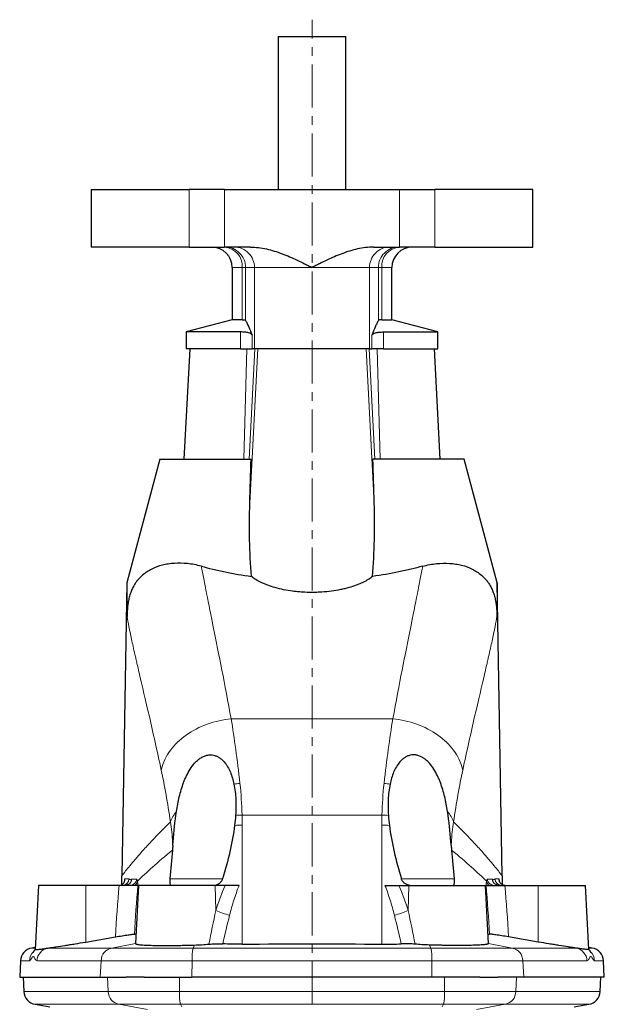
# Model space of a CAD drawing. Header units: millimetres. Extents: x -456 to 631, y -584 to 548.
# Tile 6 of 6: x 410 to 582, y 257 to 547. Entities that reach past the tile are written whole.
import ezdxf

# ---------------------------------------------------------------- set-up
doc = ezdxf.new("R2010")
doc.units = ezdxf.units.MM
doc.linetypes.add('CENTERX2', pattern=[20.32, 12.7, -2.54, 2.54, -2.54])
doc.layers.add('FORMAT', color=7, linetype='Continuous')

msp = doc.modelspace()

# ---------------------------------------------------------------- linework, layer by layer
at = {"color": 7, "linetype": 'Continuous', "lineweight": 25}
for p, q in [((486.47, 542.16), (486.47, 497.16)), ((486.47, 542.16), (506.47, 542.16)), ((506.47, 497.16), (506.47, 542.16)), ((431.47, 497.16), (431.47, 480.16)), ((431.47, 497.16), (460.33, 497.16)), ((470.67, 497.16), (460.33, 497.16)), ((470.67, 497.16), (522.26, 497.16)), ((522.26, 497.16), (532.6, 497.16)), ((561.46, 497.16), (532.6, 497.16)), ((561.46, 480.16), (561.46, 497.16)), ((460.33, 480.16), (431.47, 480.16)), ((460.33, 480.16), (470.67, 480.16)), ((478.38, 480.16), (470.67, 480.16)), ((514.55, 480.16), (522.26, 480.16)), ((532.6, 480.16), (522.26, 480.16)), ((532.6, 480.16), (561.46, 480.16)), ((472.97, 474.16), (472.97, 458.77)), ((519.97, 458.77), (519.97, 474.16)), ((472.97, 458.77), (459.47, 455.16)), ((475.94, 458.77), (472.97, 458.77)), ((516.99, 458.77), (519.97, 458.77)), ((533.47, 455.16), (519.97, 458.77)), ((459.47, 455.16), (459.47, 450.16)), ((475.4, 455.16), (459.47, 455.16)), ((517.53, 455.16), (533.47, 455.16)), ((533.47, 450.16), (533.47, 455.16)), ((460.47, 450.16), (458.76, 417.66)), ((475.4, 450.16), (459.47, 450.16)), ((475.4, 450.16), (478.81, 450.16)), ((479.53, 450.16), (478.81, 450.16)), ((513.4, 450.16), (479.53, 450.16)), ((513.4, 450.16), (514.12, 450.16)), ((517.53, 450.16), (514.12, 450.16)), ((517.53, 450.16), (533.47, 450.16)), ((534.17, 417.66), (532.47, 450.16)), ((451.71, 417.66), (441.96, 381.27)), ((451.71, 417.66), (478.52, 417.66)), ((541.22, 417.66), (514.41, 417.66)), ((550.97, 381.27), (541.22, 417.66)), ((441.97, 381.27), (440.46, 294.93)), ((552.47, 294.93), (550.97, 381.27)), ((415.94, 292.16), (414.96, 273.28)), ((429.92, 292.16), (415.94, 292.16)), ((439.71, 292.16), (429.92, 292.16)), ((445.44, 292.16), (444.55, 275)), ((467.98, 292.16), (445.44, 292.16)), ((470.92, 292.16), (467.98, 292.16)), ((522.01, 292.16), (524.96, 292.16)), ((524.96, 292.16), (547.49, 292.16)), ((548.39, 275), (547.49, 292.16)), ((553.22, 292.16), (563.01, 292.16)), ((563.01, 292.16), (576.99, 292.16)), ((577.98, 273.28), (576.99, 292.16)), ((429.86, 275.48), (438.61, 276.99)), ((444.69, 277.76), (444.18, 277.8)), ((548.24, 277.76), (548.75, 277.8)), ((563.07, 275.48), (554.32, 276.99)), ((414.99, 273.88), (414, 273.71)), ((578.93, 273.71), (577.94, 273.88)), ((410.7, 269.98), (410.45, 265.16)), ((582.48, 265.16), (582.23, 269.98)), ((410.45, 265.16), (434.16, 265.16)), ((411.44, 265.16), (411.66, 260.86)), ((434.16, 265.16), (441.75, 265.16)), ((447.06, 265.16), (441.75, 265.16)), ((447.06, 265.16), (461.15, 265.16)), ((531.78, 265.16), (461.15, 265.16)), ((545.87, 265.16), (531.78, 265.16)), ((545.87, 265.16), (551.18, 265.16)), ((558.77, 265.16), (551.18, 265.16)), ((582.48, 265.16), (558.77, 265.16)), ((581.27, 260.86), (581.49, 265.16)), ((414.96, 257.13), (419.27, 256.37)), ((573.66, 256.37), (577.97, 257.13))]:
    msp.add_line(p, q, dxfattribs=at)
at = {"color": 8, "linetype": 'Continuous', "lineweight": 18}
for p, q in [((460.33, 497.16), (460.33, 480.16)), ((470.67, 480.16), (470.67, 497.16)), ((522.26, 480.16), (522.26, 497.16)), ((532.6, 497.16), (532.6, 480.16)), ((475.94, 474.16), (472.97, 474.16)), ((475.94, 474.16), (476.92, 474.16)), ((475.94, 474.16), (475.94, 458.77)), ((476.92, 474.16), (479.53, 474.16)), ((476.92, 458.53), (476.92, 474.16)), ((479.53, 474.16), (496.47, 474.16)), ((479.53, 474.16), (479.53, 450.16)), ((513.4, 474.16), (496.47, 474.16)), ((513.4, 474.16), (513.4, 450.16)), ((516.01, 474.16), (513.4, 474.16)), ((516.01, 458.53), (516.01, 474.16)), ((516.99, 474.16), (516.01, 474.16)), ((516.99, 474.16), (516.99, 458.77)), ((516.99, 474.16), (519.97, 474.16)), ((475.4, 455.16), (475.4, 450.16)), ((478.81, 450.16), (478.81, 454.26)), ((514.12, 450.16), (514.12, 454.26)), ((517.53, 455.16), (517.53, 450.16)), ((476.41, 417.66), (477.32, 450.16)), ((477.95, 417.66), (479.64, 450.16)), ((478.16, 404.75), (480.53, 450.16)), ((514.78, 404.75), (512.4, 450.16)), ((514.99, 417.66), (513.29, 450.16)), ((516.52, 417.66), (515.61, 450.16)), ((472.68, 341.21), (520.25, 341.21)), ((475.88, 312.88), (517.05, 312.88)), ((475.92, 274.84), (475.92, 309.89)), ((517.01, 274.84), (517.01, 309.89)), ((441.37, 294.08), (441.35, 293.68)), ((470.18, 294.1), (454.63, 294.1)), ((522.75, 294.1), (538.3, 294.1)), ((551.56, 294.08), (551.58, 293.68)), ((429.92, 292.16), (429.86, 275.48)), ((467.98, 292.16), (468.17, 284.78)), ((524.96, 292.16), (524.76, 284.78)), ((563.01, 292.16), (563.07, 275.48)), ((414.98, 273.71), (414, 273.71)), ((437.53, 273.71), (418.81, 273.71)), ((444.55, 275.02), (437.53, 273.71)), ((461.47, 273.71), (437.53, 273.71)), ((461.91, 274.6), (461.47, 273.71)), ((461.47, 273.71), (531.46, 273.71)), ((531.02, 274.6), (531.46, 273.71)), ((531.46, 273.71), (555.41, 273.71)), ((548.38, 275.02), (555.41, 273.71)), ((555.41, 273.71), (574.12, 273.71)), ((577.95, 273.71), (578.93, 273.71)), ((410.7, 269.98), (413.3, 269.98)), ((415.54, 269.98), (434.4, 269.98)), ((434.16, 265.16), (434.4, 269.98)), ((434.4, 269.98), (461.18, 269.98)), ((461.15, 265.16), (461.18, 269.98)), ((531.75, 269.98), (461.18, 269.98)), ((531.78, 265.16), (531.75, 269.98)), ((558.53, 269.98), (531.75, 269.98)), ((558.77, 265.16), (558.53, 269.98)), ((577.39, 269.98), (558.53, 269.98)), ((582.23, 269.98), (579.63, 269.98)), ((436.48, 260.86), (436.26, 265.16)), ((457.47, 260.86), (457.45, 265.16)), ((535.46, 260.86), (535.49, 265.16)), ((556.46, 260.86), (556.67, 265.16)), ((436.48, 260.86), (411.66, 260.86)), ((457.47, 260.86), (436.48, 260.86)), ((457.47, 260.86), (535.46, 260.86)), ((535.46, 260.86), (556.46, 260.86)), ((556.46, 260.86), (581.27, 260.86)), ((414.96, 257.13), (439.59, 257.13)), ((439.59, 257.13), (457.79, 257.13)), ((448.02, 255.56), (439.59, 257.13)), ((535.14, 257.13), (457.79, 257.13)), ((458.19, 256.4), (457.79, 257.13)), ((534.74, 256.4), (535.14, 257.13)), ((553.34, 257.13), (535.14, 257.13)), ((544.92, 255.56), (553.34, 257.13)), ((577.97, 257.13), (553.34, 257.13))]:
    msp.add_line(p, q, dxfattribs=at)
at = {"color": 8, "linetype": 'Continuous', "lineweight": 18, "flags": 128}
for points in [[(472.68, 341.21), (471.78, 341.11), (470.89, 340.99), (470, 340.83), (469.11, 340.65), (468.23, 340.44), (467.36, 340.2), (466.5, 339.93), (465.65, 339.64), (464.81, 339.33), (463.99, 338.98), (463.18, 338.62), (462.39, 338.22), (461.62, 337.81), (460.87, 337.37), (460.15, 336.91), (459.44, 336.43), (458.76, 335.94), (458.11, 335.42), (457.48, 334.88), (456.89, 334.33), (456.32, 333.76), (455.78, 333.17), (455.27, 332.58), (454.8, 331.97), (454.36, 331.34), (453.95, 330.71), (453.58, 330.07), (453.24, 329.42), (452.94, 328.76), (452.67, 328.1), (452.45, 327.43), (452.26, 326.76), (452.11, 326.09)], [(520.25, 341.21), (521.15, 341.11), (522.04, 340.99), (522.93, 340.83), (523.82, 340.65), (524.7, 340.44), (525.57, 340.2), (526.43, 339.93), (527.28, 339.64), (528.12, 339.33), (528.94, 338.98), (529.75, 338.62), (530.54, 338.22), (531.31, 337.81), (532.06, 337.37), (532.78, 336.91), (533.49, 336.43), (534.17, 335.94), (534.82, 335.42), (535.45, 334.88), (536.04, 334.33), (536.61, 333.76), (537.15, 333.17), (537.66, 332.58), (538.13, 331.97), (538.57, 331.34), (538.98, 330.71), (539.35, 330.07), (539.69, 329.42), (539.99, 328.76), (540.26, 328.1), (540.48, 327.43), (540.67, 326.76), (540.82, 326.09)], [(439.71, 292.16), (439.55, 290.26), (439.4, 288.37), (439.25, 286.47), (439.11, 284.58), (438.98, 282.68), (438.85, 280.79), (438.72, 278.89), (438.61, 276.99)], [(444.18, 277.8), (444.3, 279.6), (444.41, 281.39), (444.54, 283.19), (444.67, 284.98), (444.8, 286.78), (444.94, 288.57), (445.09, 290.36), (445.24, 292.16)], [(548.75, 277.8), (548.64, 279.6), (548.52, 281.39), (548.39, 283.19), (548.26, 284.98), (548.13, 286.78), (547.99, 288.57), (547.84, 290.36), (547.69, 292.16)], [(553.22, 292.16), (553.38, 290.26), (553.53, 288.37), (553.68, 286.47), (553.82, 284.58), (553.96, 282.68), (554.08, 280.79), (554.21, 278.89), (554.32, 276.99)]]:
    msp.add_lwpolyline(points, dxfattribs=at)
at = {"color": 7, "linetype": 'Continuous', "lineweight": 25}
for centre, radius, start, end in [((466.97, 474.16), 6, 0, 90), ((525.97, 474.16), 6, 90, 180), ((414.69, 269.77), 4, 100, 177), ((578.24, 269.77), 4, 3, 80), ((415.66, 261.07), 4, 183, 260), ((577.27, 261.07), 4, 280, 357)]:
    msp.add_arc(centre, radius, start, end, dxfattribs=at)
at = {"color": 8, "linetype": 'Continuous', "lineweight": 18}
for centre, radius, start, end in [((470.31, 474.53), 5.64, 356.1859, 86.09), ((470.93, 474.17), 5.99, 359.885, 89.8966), ((473.54, 474.17), 5.99, 359.885, 89.8966), ((519.39, 474.17), 5.99, 90.1034, 180.115), ((522, 474.17), 5.99, 90.1034, 180.115), ((522.62, 474.53), 5.64, 93.91, 183.8141), ((478.8, 284.56), 37.8, 95.3864, 98.0618), ((514.13, 284.56), 37.8, 81.9382, 84.6136), ((464.35, 307.4), 10.15, 139.9902, 160.2067), ((528.58, 307.4), 10.15, 19.7933, 40.0098), ((476.97, 268.3), 44.59, 91.3969, 93.8567), ((515.96, 268.3), 44.59, 86.1433, 88.6031), ((475.92, 263.6), 46.3, 89.9975, 92.7591), ((517.01, 263.6), 46.3, 87.2409, 90.0025), ((461.16, 301.94), 6.37, 150.7973, 153.5087), ((531.77, 301.94), 6.37, 26.4913, 29.2027), ((440.61, 294.15), 2, 270.1074, 356.9831), ((441.41, 294.15), 2, 272.6737, 356.4182), ((442.9, 294.15), 1.99, 270.1849, 355.4317), ((443.26, 293.72), 1.86, 303.0415, 350.4909), ((549.67, 293.72), 1.86, 189.5091, 236.9585), ((550.04, 294.15), 1.99, 184.5683, 269.8151), ((551.52, 294.15), 2, 183.5818, 267.316), ((552.32, 294.15), 2, 183.0169, 269.8926), ((478.33, 307.89), 25.25, 246.2589, 255.9899), ((514.6, 307.89), 25.25, 284.0101, 293.7411), ((417.31, 269.77), 4.01, 134.3711, 177.0497), ((419.52, 269.79), 3.99, 100.3606, 177.2543), ((438.33, 269.86), 3.93, 101.8289, 178.2353), ((476.97, 270.62), 15.81, 168.7429, 182.3348), ((515.96, 270.62), 15.81, 357.6652, 11.2571), ((554.6, 269.86), 3.93, 1.7647, 78.1711), ((573.41, 269.79), 3.99, 2.7457, 79.6394), ((575.62, 269.77), 4.01, 2.9503, 45.6407), ((440.41, 260.98), 3.93, 181.7062, 258.0794), ((471.79, 260.22), 14.34, 177.4319, 192.4334), ((521.14, 260.22), 14.34, 347.5666, 2.5681), ((552.53, 260.98), 3.93, 281.9206, 358.2938)]:
    msp.add_arc(centre, radius, start, end, dxfattribs=at)
at = {"color": 7, "linetype": 'Continuous', "lineweight": 25}
for points, knots in [([(478.38, 480.16), (479.16, 480.16), (479.94, 480.1), (481.5, 479.91), (482.27, 479.78), (483.82, 479.43), (484.59, 479.23), (486.13, 478.76), (486.89, 478.49), (489.15, 477.64), (490.63, 477), (492.83, 475.96), (493.56, 475.61), (494.65, 475.07), (495.01, 474.89), (495.74, 474.52), (496.1, 474.34), (496.47, 474.16)], [0, 0, 0, 0, 0.125, 0.125, 0.25, 0.25, 0.375, 0.375, 0.5, 0.5, 0.75, 0.75, 0.875, 0.875, 0.9375, 0.9375, 1, 1, 1, 1]), ([(514.55, 480.16), (513.77, 480.16), (512.99, 480.1), (511.43, 479.91), (510.66, 479.78), (509.11, 479.43), (508.34, 479.23), (506.8, 478.76), (506.04, 478.49), (503.78, 477.64), (502.3, 477), (500.1, 475.96), (499.38, 475.61), (498.28, 475.07), (497.92, 474.89), (497.19, 474.52), (496.83, 474.34), (496.47, 474.16)], [0, 0, 0, 0, 0.125, 0.125, 0.25, 0.25, 0.375, 0.375, 0.5, 0.5, 0.75, 0.75, 0.875, 0.875, 0.9375, 0.9375, 1, 1, 1, 1]), ([(475.94, 458.77), (476.21, 458.77), (476.43, 458.75), (476.76, 458.67), (476.87, 458.61), (476.92, 458.53)], [0, 0, 0, 0, 0.5, 0.5, 1, 1, 1, 1]), ([(476.92, 458.53), (477.08, 458.27), (477.24, 457.97), (477.55, 457.33), (477.71, 456.98), (478.19, 455.88), (478.5, 455.08), (478.81, 454.26)], [0, 0, 0, 0, 0.25, 0.25, 0.5, 0.5, 1, 1, 1, 1]), ([(516.01, 458.53), (515.85, 458.27), (515.69, 457.97), (515.38, 457.33), (515.22, 456.98), (514.74, 455.88), (514.43, 455.08), (514.12, 454.26)], [0, 0, 0, 0, 0.25, 0.25, 0.5, 0.5, 1, 1, 1, 1]), ([(516.99, 458.77), (516.72, 458.77), (516.5, 458.75), (516.17, 458.67), (516.06, 458.61), (516.01, 458.53)], [0, 0, 0, 0, 0.5, 0.5, 1, 1, 1, 1]), ([(478.81, 454.26), (478.76, 454.39), (478.65, 454.51), (478.31, 454.73), (478.07, 454.83), (477.49, 454.99), (477.14, 455.05), (476.54, 455.11), (476.33, 455.13), (475.88, 455.15), (475.64, 455.16), (475.4, 455.16)], [0, 0, 0, 0, 0.25, 0.25, 0.5, 0.5, 0.75, 0.75, 0.875, 0.875, 1, 1, 1, 1]), ([(514.12, 454.26), (514.17, 454.39), (514.28, 454.51), (514.63, 454.73), (514.86, 454.83), (515.45, 454.99), (515.79, 455.05), (516.39, 455.11), (516.61, 455.13), (517.05, 455.15), (517.29, 455.16), (517.53, 455.16)], [0, 0, 0, 0, 0.25, 0.25, 0.5, 0.5, 0.75, 0.75, 0.875, 0.875, 1, 1, 1, 1]), ([(478.66, 383.14), (478.37, 386.71), (478.19, 390.29), (478.03, 397.49), (478.05, 401.11), (478.16, 404.75)], [0, 0, 0, 0, 0.5, 0.5, 1, 1, 1, 1]), ([(514.27, 383.14), (514.56, 386.71), (514.74, 390.29), (514.9, 397.49), (514.88, 401.11), (514.78, 404.75)], [0, 0, 0, 0, 0.5, 0.5, 1, 1, 1, 1]), ([(463.91, 386.16), (462.5, 386.54), (461.13, 386.79), (458.48, 387.07), (457.2, 387.09), (455.35, 386.97), (454.74, 386.91), (453.57, 386.72), (453, 386.61), (451.34, 386.18), (450.31, 385.81), (448.85, 385.09), (448.39, 384.82), (447.48, 384.23), (447.04, 383.91), (446.2, 383.19), (445.79, 382.79), (445.2, 382.12), (445.01, 381.89), (444.63, 381.38), (444.45, 381.12), (444.18, 380.68), (444.09, 380.53), (443.91, 380.21), (443.82, 380.04), (443.64, 379.69), (443.55, 379.51), (443.38, 379.12), (443.3, 378.92), (443.14, 378.5), (443.06, 378.29), (442.91, 377.85), (442.84, 377.62), (442.71, 377.16), (442.66, 376.93), (442.55, 376.47), (442.5, 376.24), (442.37, 375.57), (442.3, 375.14), (442.2, 374.31), (442.16, 373.91), (442.08, 372.75), (442.06, 372.03), (442.07, 371.33)], [0, 0, 0, 0, 0.125, 0.125, 0.25, 0.25, 0.3125, 0.3125, 0.375, 0.375, 0.5, 0.5, 0.5625, 0.5625, 0.625, 0.625, 0.6875, 0.6875, 0.71875, 0.71875, 0.75, 0.75, 0.765625, 0.765625, 0.78125, 0.78125, 0.796875, 0.796875, 0.8125, 0.8125, 0.828125, 0.828125, 0.84375, 0.84375, 0.859375, 0.859375, 0.875, 0.875, 0.90625, 0.90625, 0.9375, 0.9375, 1, 1, 1, 1]), ([(463.91, 386.16), (465, 385.86), (466.14, 385.57), (468.48, 385.01), (469.68, 384.74), (473.37, 383.98), (475.95, 383.52), (478.66, 383.14)], [0, 0, 0, 0, 0.25, 0.25, 0.5, 0.5, 1, 1, 1, 1]), ([(529.02, 386.16), (527.93, 385.86), (526.79, 385.57), (524.45, 385.01), (523.25, 384.74), (519.56, 383.98), (516.98, 383.52), (514.27, 383.14)], [0, 0, 0, 0, 0.25, 0.25, 0.5, 0.5, 1, 1, 1, 1]), ([(529.02, 386.16), (530.43, 386.54), (531.8, 386.79), (534.45, 387.07), (535.73, 387.09), (537.58, 386.97), (538.19, 386.91), (539.37, 386.72), (539.94, 386.61), (541.59, 386.18), (542.63, 385.81), (544.08, 385.09), (544.55, 384.82), (545.45, 384.23), (545.89, 383.91), (546.73, 383.19), (547.14, 382.79), (547.73, 382.12), (547.92, 381.89), (548.3, 381.38), (548.48, 381.12), (548.75, 380.68), (548.85, 380.53), (549.03, 380.21), (549.12, 380.04), (549.29, 379.69), (549.38, 379.51), (549.55, 379.12), (549.63, 378.92), (549.79, 378.5), (549.87, 378.29), (550.02, 377.85), (550.09, 377.62), (550.22, 377.16), (550.28, 376.93), (550.38, 376.47), (550.43, 376.24), (550.56, 375.57), (550.63, 375.14), (550.73, 374.31), (550.77, 373.91), (550.85, 372.75), (550.87, 372.03), (550.86, 371.33)], [0, 0, 0, 0, 0.125, 0.125, 0.25, 0.25, 0.3125, 0.3125, 0.375, 0.375, 0.5, 0.5, 0.5625, 0.5625, 0.625, 0.625, 0.6875, 0.6875, 0.71875, 0.71875, 0.75, 0.75, 0.765625, 0.765625, 0.78125, 0.78125, 0.796875, 0.796875, 0.8125, 0.8125, 0.828125, 0.828125, 0.84375, 0.84375, 0.859375, 0.859375, 0.875, 0.875, 0.90625, 0.90625, 0.9375, 0.9375, 1, 1, 1, 1]), ([(514.27, 383.14), (513.91, 382.83), (513.49, 382.53), (512.54, 381.93), (512.01, 381.65), (511.12, 381.23), (510.82, 381.09), (510.17, 380.82), (509.84, 380.69), (508.81, 380.31), (508.08, 380.07), (506.91, 379.74), (506.51, 379.64), (505.69, 379.44), (505.27, 379.35), (503.97, 379.08), (503.09, 378.94), (501.27, 378.69), (500.33, 378.6), (498.9, 378.51), (498.41, 378.48), (497.44, 378.45), (496.96, 378.44), (495.52, 378.44), (494.56, 378.47), (493.12, 378.56), (492.64, 378.6), (491.7, 378.7), (491.23, 378.75), (489.86, 378.93), (488.98, 379.08), (487.26, 379.43), (486.43, 379.63), (484.87, 380.07), (484.13, 380.3), (483.1, 380.68), (482.77, 380.81), (482.12, 381.08), (481.81, 381.22), (480.93, 381.64), (480.4, 381.93), (479.45, 382.53), (479.03, 382.83), (478.66, 383.14)], [0, 0, 0, 0, 0.0625, 0.0625, 0.125, 0.125, 0.15625, 0.15625, 0.1875, 0.1875, 0.25, 0.25, 0.28125, 0.28125, 0.3125, 0.3125, 0.375, 0.375, 0.4375, 0.4375, 0.46875, 0.46875, 0.5, 0.5, 0.5625, 0.5625, 0.59375, 0.59375, 0.625, 0.625, 0.6875, 0.6875, 0.75, 0.75, 0.8125, 0.8125, 0.84375, 0.84375, 0.875, 0.875, 0.9375, 0.9375, 1, 1, 1, 1]), ([(441.97, 381.27), (441.97, 381.27), (441.97, 381.27), (441.97, 381.15), (441.97, 380.9), (441.97, 380.55), (441.98, 380.1), (441.98, 379.57), (441.99, 378.97), (442, 378.29), (442, 377.54), (442.01, 376.62), (442.03, 375.51), (442.04, 374.18), (442.06, 372.79), (442.07, 371.82), (442.07, 371.33)], [0, 0, 0, 0, 0.0418, 0.104783, 0.169614, 0.234455, 0.297563, 0.360754, 0.423892, 0.48909, 0.554339, 0.619557, 0.714231, 0.808919, 0.904456, 1, 1, 1, 1]), ([(550.97, 381.27), (550.97, 381.27), (550.97, 381.27), (550.96, 381.15), (550.96, 380.9), (550.96, 380.55), (550.95, 380.1), (550.95, 379.57), (550.94, 378.97), (550.93, 378.29), (550.93, 377.54), (550.92, 376.62), (550.91, 375.51), (550.89, 374.18), (550.88, 372.79), (550.86, 371.82), (550.86, 371.33)], [0, 0, 0, 0, 0.0418, 0.104783, 0.169614, 0.234455, 0.297563, 0.360754, 0.423892, 0.48909, 0.554339, 0.619557, 0.714231, 0.808919, 0.904456, 1, 1, 1, 1]), ([(456.57, 313.93), (456.79, 315.38), (457.06, 316.82), (457.75, 319.66), (458.16, 321.06), (458.81, 322.78), (458.95, 323.12), (459.23, 323.8), (459.39, 324.13), (459.87, 325.13), (460.22, 325.78), (461.01, 327.01), (461.44, 327.61), (462.18, 328.44), (462.45, 328.7), (463, 329.2), (463.29, 329.42), (463.9, 329.83), (464.22, 330.01), (464.7, 330.23), (464.87, 330.29), (465.2, 330.41), (465.38, 330.45), (465.89, 330.57), (466.23, 330.6), (466.89, 330.6), (467.22, 330.57), (467.85, 330.42), (468.15, 330.32), (468.73, 330.07), (469, 329.91), (469.5, 329.58), (469.74, 329.39), (470.19, 328.99), (470.4, 328.77), (471, 328.09), (471.34, 327.6), (471.95, 326.58), (472.21, 326.04), (472.68, 324.93), (472.88, 324.36), (473.23, 323.19), (473.38, 322.59), (473.5, 321.99)], [0, 0, 0, 0, 0.125, 0.125, 0.25, 0.25, 0.28125, 0.28125, 0.3125, 0.3125, 0.375, 0.375, 0.4375, 0.4375, 0.46875, 0.46875, 0.5, 0.5, 0.53125, 0.53125, 0.546875, 0.546875, 0.5625, 0.5625, 0.59375, 0.59375, 0.625, 0.625, 0.65625, 0.65625, 0.6875, 0.6875, 0.71875, 0.71875, 0.75, 0.75, 0.8125, 0.8125, 0.875, 0.875, 0.9375, 0.9375, 1, 1, 1, 1]), ([(536.36, 313.93), (536.14, 315.38), (535.87, 316.82), (535.18, 319.66), (534.77, 321.06), (534.12, 322.78), (533.99, 323.12), (533.7, 323.8), (533.54, 324.13), (533.06, 325.13), (532.71, 325.78), (531.93, 327.01), (531.49, 327.61), (530.75, 328.44), (530.48, 328.7), (529.93, 329.2), (529.64, 329.42), (529.03, 329.83), (528.72, 330.01), (528.23, 330.23), (528.06, 330.29), (527.73, 330.41), (527.56, 330.45), (527.04, 330.57), (526.71, 330.6), (526.04, 330.6), (525.71, 330.57), (525.08, 330.42), (524.78, 330.32), (524.2, 330.07), (523.93, 329.91), (523.43, 329.58), (523.19, 329.39), (522.74, 328.99), (522.53, 328.77), (521.94, 328.09), (521.59, 327.6), (520.98, 326.58), (520.72, 326.04), (520.25, 324.93), (520.05, 324.36), (519.7, 323.19), (519.55, 322.59), (519.43, 321.99)], [0, 0, 0, 0, 0.125, 0.125, 0.25, 0.25, 0.28125, 0.28125, 0.3125, 0.3125, 0.375, 0.375, 0.4375, 0.4375, 0.46875, 0.46875, 0.5, 0.5, 0.53125, 0.53125, 0.546875, 0.546875, 0.5625, 0.5625, 0.59375, 0.59375, 0.625, 0.625, 0.65625, 0.65625, 0.6875, 0.6875, 0.71875, 0.71875, 0.75, 0.75, 0.8125, 0.8125, 0.875, 0.875, 0.9375, 0.9375, 1, 1, 1, 1]), ([(473.5, 321.99), (473.8, 320.52), (473.97, 319.01), (474.1, 315.95), (474.07, 314.39), (473.97, 312.79)], [0, 0, 0, 0, 0.5, 0.5, 1, 1, 1, 1]), ([(519.43, 321.99), (519.13, 320.52), (518.96, 319.01), (518.83, 315.95), (518.86, 314.39), (518.96, 312.79)], [0, 0, 0, 0, 0.5, 0.5, 1, 1, 1, 1]), ([(439.63, 292.16), (439.94, 292.16), (440.21, 292.23), (440.66, 292.47), (440.84, 292.63), (441.06, 292.9), (441.12, 293), (441.22, 293.2), (441.26, 293.31), (441.33, 293.52), (441.35, 293.63), (441.37, 293.85), (441.38, 293.97), (441.37, 294.08)], [0, 0, 0, 0, 0.25, 0.25, 0.5, 0.5, 0.625, 0.625, 0.75, 0.75, 0.875, 0.875, 1, 1, 1, 1]), ([(440.45, 294.93), (440.45, 294.59), (440.44, 293.72), (440.4, 292.86), (440.38, 292.33)], [0, 0, 0, 0, 0.38621, 1, 1, 1, 1]), ([(454.63, 294.1), (454.62, 293.97), (454.61, 293.84), (454.6, 293.59), (454.6, 293.46), (454.6, 293.22), (454.61, 293.11), (454.62, 292.9), (454.63, 292.8), (454.67, 292.53), (454.71, 292.39), (454.8, 292.21), (454.85, 292.16), (454.91, 292.16)], [0, 0, 0, 0, 0.125, 0.125, 0.25, 0.25, 0.375, 0.375, 0.5, 0.5, 0.75, 0.75, 1, 1, 1, 1]), ([(467.57, 292.16), (467.84, 292.16), (468.11, 292.21), (468.51, 292.36), (468.65, 292.41), (468.9, 292.55), (469.03, 292.63), (469.26, 292.81), (469.38, 292.9), (469.59, 293.11), (469.68, 293.22), (469.86, 293.45), (469.94, 293.58), (470.07, 293.83), (470.12, 293.97), (470.16, 294.1)], [0, 0, 0, 0, 0.25, 0.25, 0.375, 0.375, 0.5, 0.5, 0.625, 0.625, 0.75, 0.75, 0.875, 0.875, 1, 1, 1, 1]), ([(525.36, 292.16), (525.09, 292.16), (524.82, 292.21), (524.42, 292.36), (524.28, 292.41), (524.03, 292.55), (523.9, 292.63), (523.67, 292.81), (523.55, 292.9), (523.35, 293.11), (523.25, 293.22), (523.07, 293.45), (522.99, 293.58), (522.86, 293.83), (522.81, 293.97), (522.77, 294.1)], [0, 0, 0, 0, 0.25, 0.25, 0.375, 0.375, 0.5, 0.5, 0.625, 0.625, 0.75, 0.75, 0.875, 0.875, 1, 1, 1, 1]), ([(538.3, 294.1), (538.31, 293.97), (538.32, 293.84), (538.33, 293.59), (538.33, 293.46), (538.33, 293.22), (538.32, 293.11), (538.31, 292.9), (538.3, 292.8), (538.26, 292.53), (538.22, 292.39), (538.13, 292.21), (538.08, 292.16), (538.02, 292.16)], [0, 0, 0, 0, 0.125, 0.125, 0.25, 0.25, 0.375, 0.375, 0.5, 0.5, 0.75, 0.75, 1, 1, 1, 1]), ([(553.3, 292.16), (552.99, 292.16), (552.72, 292.23), (552.27, 292.47), (552.09, 292.63), (551.87, 292.9), (551.81, 293), (551.71, 293.2), (551.67, 293.31), (551.61, 293.52), (551.58, 293.63), (551.56, 293.85), (551.56, 293.97), (551.56, 294.08)], [0, 0, 0, 0, 0.25, 0.25, 0.5, 0.5, 0.625, 0.625, 0.75, 0.75, 0.875, 0.875, 1, 1, 1, 1]), ([(552.56, 292.33), (552.53, 292.82), (552.5, 293.68), (552.48, 294.55), (552.48, 294.93)], [0, 0, 0, 0, 0.5640256, 1, 1, 1, 1]), ([(442.9, 292.16), (442.67, 292.16), (442.43, 292.16), (441.93, 292.16), (441.66, 292.16), (440.85, 292.16), (440.29, 292.16), (439.71, 292.16)], [0, 0, 0, 0, 0.25, 0.25, 0.5, 0.5, 1, 1, 1, 1]), ([(442.45, 292.48), (442.45, 292.48), (442.46, 292.48), (442.44, 292.47), (442.41, 292.44), (442.35, 292.41), (442.26, 292.36), (442.16, 292.31), (442.02, 292.25), (441.85, 292.21), (441.67, 292.17), (441.55, 292.17), (441.51, 292.16)], [0, 0, 0, 0, 0.01152, 0.137449, 0.257339, 0.388326, 0.482876, 0.580532, 0.682983, 0.804846, 0.921601, 1, 1, 1, 1]), ([(444.28, 292.16), (444.09, 292.16), (443.88, 292.16), (443.42, 292.16), (443.17, 292.16), (442.9, 292.16)], [0, 0, 0, 0, 0.5, 0.5, 1, 1, 1, 1]), ([(445.24, 292.16), (445.18, 292.16), (445.07, 292.16), (444.75, 292.16), (444.53, 292.16), (444.28, 292.16)], [0, 0, 0, 0, 0.5, 0.5, 1, 1, 1, 1]), ([(474.99, 292.16), (474.28, 292.16), (473.58, 292.16), (472.55, 292.16), (472.21, 292.16), (471.55, 292.16), (471.23, 292.16), (470.92, 292.16)], [0, 0, 0, 0, 0.5, 0.5, 0.75, 0.75, 1, 1, 1, 1]), ([(517.94, 292.16), (518.65, 292.16), (519.35, 292.16), (520.38, 292.16), (520.72, 292.16), (521.38, 292.16), (521.7, 292.16), (522.01, 292.16)], [0, 0, 0, 0, 0.5, 0.5, 0.75, 0.75, 1, 1, 1, 1]), ([(547.69, 292.16), (547.75, 292.16), (547.86, 292.16), (548.18, 292.16), (548.4, 292.16), (548.65, 292.16)], [0, 0, 0, 0, 0.5, 0.5, 1, 1, 1, 1]), ([(548.65, 292.16), (548.84, 292.16), (549.05, 292.16), (549.51, 292.16), (549.76, 292.16), (550.03, 292.16)], [0, 0, 0, 0, 0.5, 0.5, 1, 1, 1, 1]), ([(550.03, 292.16), (550.26, 292.16), (550.5, 292.16), (551.01, 292.16), (551.27, 292.16), (552.08, 292.16), (552.64, 292.16), (553.22, 292.16)], [0, 0, 0, 0, 0.25, 0.25, 0.5, 0.5, 1, 1, 1, 1]), ([(551.42, 292.16), (551.37, 292.17), (551.25, 292.17), (551.07, 292.21), (550.91, 292.26), (550.77, 292.31), (550.67, 292.36), (550.59, 292.4), (550.53, 292.44), (550.49, 292.47), (550.48, 292.48), (550.48, 292.48), (550.48, 292.48)], [0, 0, 0, 0, 0.087518, 0.204123, 0.314327, 0.417984, 0.516403, 0.612001, 0.708326, 0.832249, 0.955793, 1, 1, 1, 1]), ([(438.61, 276.99), (439.29, 277.11), (439.96, 277.22), (441.23, 277.43), (441.81, 277.51), (442.83, 277.66), (443.25, 277.72), (443.89, 277.79), (444.09, 277.81), (444.18, 277.8)], [0, 0, 0, 0, 0.25, 0.25, 0.5, 0.5, 0.75, 0.75, 1, 1, 1, 1]), ([(554.32, 276.99), (553.64, 277.11), (552.97, 277.22), (551.7, 277.43), (551.12, 277.51), (550.1, 277.66), (549.68, 277.72), (549.04, 277.79), (548.84, 277.81), (548.75, 277.8)], [0, 0, 0, 0, 0.25, 0.25, 0.5, 0.5, 0.75, 0.75, 1, 1, 1, 1]), ([(414.96, 273.3), (414.92, 273.24), (414.83, 273.13), (414.72, 272.96), (414.62, 272.81), (414.53, 272.66), (414.45, 272.53), (414.39, 272.42), (414.34, 272.35), (414.32, 272.31), (414.31, 272.29), (414.31, 272.29), (414.31, 272.29)], [0, 0, 0, 0, 0.1001836, 0.2044246, 0.3141606, 0.4302471, 0.5522878, 0.6779442, 0.8013036, 0.9030171, 0.995515, 1, 1, 1, 1]), ([(414.96, 273.28), (414.96, 273.28), (414.94, 273.27), (415.03, 273.26), (415.21, 273.26), (415.51, 273.28), (415.91, 273.32), (416.42, 273.38), (417.06, 273.47), (417.71, 273.55), (418.32, 273.64), (418.64, 273.69), (418.81, 273.71)], [0, 0, 0, 0, 0.0254292, 0.1445965, 0.2637638, 0.3786822, 0.4936008, 0.6118503, 0.7301003, 0.8643963, 0.9321981, 1, 1, 1, 1]), ([(418.81, 273.71), (419.15, 273.76), (419.52, 273.81), (420.29, 273.93), (420.7, 273.99), (421.95, 274.18), (422.84, 274.32), (424.26, 274.55), (424.75, 274.63), (425.74, 274.79), (426.24, 274.87), (427.76, 275.13), (428.8, 275.3), (429.86, 275.48)], [0, 0, 0, 0, 0.125, 0.125, 0.25, 0.25, 0.5, 0.5, 0.625, 0.625, 0.75, 0.75, 1, 1, 1, 1]), ([(444.55, 275), (444.56, 274.98), (444.56, 274.93), (444.7, 274.87), (444.95, 274.8), (445.31, 274.74), (445.78, 274.68), (446.35, 274.63), (447.03, 274.59), (447.8, 274.55), (448.66, 274.52), (449.6, 274.49), (450.62, 274.48), (451.71, 274.46), (452.86, 274.46), (454.06, 274.46), (455.31, 274.47), (456.6, 274.48), (457.91, 274.5), (459.24, 274.53), (460.58, 274.56), (461.47, 274.59), (461.91, 274.6)], [0, 0, 0, 0, 0.0389203, 0.0895203, 0.1403017, 0.1910828, 0.2416825, 0.2922103, 0.3429191, 0.3936278, 0.4441554, 0.4946221, 0.5452693, 0.5959166, 0.6463832, 0.6968144, 0.7474259, 0.7980374, 0.8484687, 0.898949, 0.9495195, 1, 1, 1, 1]), ([(466.14, 274.84), (466.79, 274.89), (467.46, 274.93), (468.5, 274.95), (468.85, 274.95), (469.53, 274.95), (469.87, 274.94), (470.2, 274.92)], [0, 0, 0, 0, 0.5, 0.5, 0.75, 0.75, 1, 1, 1, 1]), ([(475.92, 274.84), (474.94, 274.83), (473.98, 274.83), (472.07, 274.86), (471.13, 274.89), (470.2, 274.92)], [0, 0, 0, 0, 0.5, 0.5, 1, 1, 1, 1]), ([(517.01, 274.84), (517.99, 274.83), (518.95, 274.83), (520.86, 274.86), (521.8, 274.89), (522.73, 274.92)], [0, 0, 0, 0, 0.5, 0.5, 1, 1, 1, 1]), ([(526.79, 274.84), (526.15, 274.89), (525.47, 274.93), (524.43, 274.95), (524.08, 274.95), (523.4, 274.95), (523.06, 274.94), (522.73, 274.92)], [0, 0, 0, 0, 0.5, 0.5, 0.75, 0.75, 1, 1, 1, 1]), ([(548.38, 275), (548.37, 274.98), (548.37, 274.93), (548.23, 274.87), (547.98, 274.8), (547.62, 274.74), (547.15, 274.68), (546.58, 274.63), (545.9, 274.59), (545.13, 274.55), (544.28, 274.52), (543.33, 274.49), (542.31, 274.48), (541.22, 274.46), (540.07, 274.46), (538.87, 274.46), (537.62, 274.47), (536.33, 274.48), (535.02, 274.5), (533.69, 274.53), (532.35, 274.56), (531.46, 274.59), (531.02, 274.6)], [0, 0, 0, 0, 0.03892, 0.08952, 0.140302, 0.191083, 0.241683, 0.29221, 0.342919, 0.393628, 0.444155, 0.494622, 0.545269, 0.595917, 0.646383, 0.696814, 0.747426, 0.798037, 0.848469, 0.898949, 0.94952, 1, 1, 1, 1]), ([(574.12, 273.71), (573.78, 273.76), (573.41, 273.81), (572.64, 273.93), (572.23, 273.99), (570.98, 274.18), (570.09, 274.32), (568.67, 274.55), (568.18, 274.63), (567.19, 274.79), (566.69, 274.87), (565.17, 275.13), (564.13, 275.3), (563.07, 275.48)], [0, 0, 0, 0, 0.125, 0.125, 0.25, 0.25, 0.5, 0.5, 0.625, 0.625, 0.75, 0.75, 1, 1, 1, 1]), ([(577.97, 273.28), (577.97, 273.28), (577.99, 273.27), (577.91, 273.26), (577.72, 273.26), (577.42, 273.28), (577.02, 273.32), (576.51, 273.38), (575.87, 273.47), (575.22, 273.55), (574.61, 273.64), (574.29, 273.69), (574.12, 273.71)], [0, 0, 0, 0, 0.0254292, 0.1445965, 0.2637638, 0.3786822, 0.4936008, 0.6118503, 0.7301003, 0.8643963, 0.9321981, 1, 1, 1, 1]), ([(578.62, 272.3), (578.62, 272.3), (578.62, 272.29), (578.61, 272.32), (578.58, 272.37), (578.53, 272.45), (578.47, 272.56), (578.38, 272.7), (578.29, 272.85), (578.18, 273.02), (578.07, 273.17), (578, 273.26), (577.97, 273.3)], [0, 0, 0, 0, 0.037796, 0.131322, 0.234467, 0.347928, 0.471241, 0.60216, 0.71954, 0.831152, 0.937428, 1, 1, 1, 1])]:
    msp.add_open_spline(points, degree=3, knots=knots, dxfattribs=at)
for points in [[(478.16, 404.75), (478.28, 409.05), (478.4, 413.35), (478.52, 417.66)], [(514.78, 404.75), (514.65, 409.05), (514.53, 413.35), (514.41, 417.66)], [(455.6, 305.05), (455.85, 308.02), (456.13, 310.98), (456.57, 313.93)], [(537.34, 305.05), (537.08, 308.02), (536.8, 310.98), (536.36, 313.93)], [(473.97, 312.79), (473.9, 311.81), (473.81, 310.83), (473.69, 309.84)], [(518.96, 312.79), (519.03, 311.81), (519.12, 310.83), (519.24, 309.84)], [(473.69, 309.84), (473.06, 304.65), (471.75, 299.45), (470.16, 294.1)], [(519.24, 309.84), (519.87, 304.65), (521.18, 299.45), (522.77, 294.1)], [(455.49, 303.87), (455.53, 304.26), (455.56, 304.66), (455.6, 305.05)], [(537.44, 303.87), (537.4, 304.26), (537.37, 304.66), (537.34, 305.05)], [(455.38, 302.55), (455.11, 299.73), (454.86, 296.92), (454.63, 294.1)], [(455.49, 303.87), (455.46, 303.43), (455.42, 302.99), (455.38, 302.55)], [(537.44, 303.87), (537.47, 303.43), (537.51, 302.99), (537.56, 302.55)], [(537.56, 302.55), (537.82, 299.73), (538.07, 296.92), (538.3, 294.1)], [(461.91, 274.6), (463.37, 274.65), (464.77, 274.73), (466.14, 274.84)], [(475.92, 274.84), (489.62, 274.97), (503.31, 274.97), (517.01, 274.84)], [(531.02, 274.6), (529.56, 274.65), (528.16, 274.73), (526.79, 274.84)]]:
    msp.add_open_spline(points, degree=3, dxfattribs=at)
at = {"color": 8, "linetype": 'Continuous', "lineweight": 18}
for points, knots in [([(472.68, 341.21), (471.74, 346.34), (470.82, 351.12), (469.08, 360), (468.26, 364.1), (466.74, 371.62), (466.05, 375.05), (465.29, 378.88), (465.15, 379.63), (464.87, 381.07), (464.73, 381.76), (464.35, 383.77), (464.12, 385.01), (463.91, 386.16)], [0, 0, 0, 0, 0.25, 0.25, 0.5, 0.5, 0.75, 0.75, 0.8125, 0.8125, 0.875, 0.875, 1, 1, 1, 1]), ([(520.25, 341.21), (521.19, 346.34), (522.11, 351.12), (523.85, 360), (524.67, 364.1), (526.19, 371.62), (526.88, 375.05), (527.64, 378.88), (527.78, 379.63), (528.06, 381.07), (528.2, 381.76), (528.58, 383.77), (528.81, 385.01), (529.02, 386.16)], [0, 0, 0, 0, 0.25, 0.25, 0.5, 0.5, 0.75, 0.75, 0.8125, 0.8125, 0.875, 0.875, 1, 1, 1, 1]), ([(442.07, 371.33), (442.32, 369.67), (442.75, 367.46), (443.64, 363.32), (443.98, 361.8), (444.45, 359.73), (444.55, 359.3), (444.75, 358.44), (444.85, 358), (445.16, 356.66), (445.38, 355.74), (446.49, 350.97), (447.5, 346.67), (449.69, 337.11), (450.88, 331.85), (452.11, 326.09)], [0, 0, 0, 0, 0.25, 0.25, 0.375, 0.375, 0.40625, 0.40625, 0.4375, 0.4375, 0.5, 0.5, 0.75, 0.75, 1, 1, 1, 1]), ([(550.86, 371.33), (550.61, 369.67), (550.18, 367.46), (549.29, 363.32), (548.95, 361.8), (548.48, 359.73), (548.38, 359.3), (548.18, 358.44), (548.08, 358), (547.77, 356.66), (547.56, 355.74), (546.44, 350.97), (545.43, 346.67), (543.24, 337.11), (542.06, 331.85), (540.82, 326.09)], [0, 0, 0, 0, 0.25, 0.25, 0.375, 0.375, 0.40625, 0.40625, 0.4375, 0.4375, 0.5, 0.5, 0.75, 0.75, 1, 1, 1, 1]), ([(475.26, 322.2), (474.87, 325.69), (474.46, 329.03), (473.6, 335.36), (473.15, 338.37), (472.68, 341.21)], [0, 0, 0, 0, 0.5, 0.5, 1, 1, 1, 1]), ([(517.67, 322.2), (518.06, 325.69), (518.47, 329.03), (519.33, 335.36), (519.78, 338.37), (520.25, 341.21)], [0, 0, 0, 0, 0.5, 0.5, 1, 1, 1, 1]), ([(452.11, 326.09), (452.59, 323.82), (453.06, 321.42), (453.96, 316.34), (454.39, 313.66), (454.79, 310.84)], [0, 0, 0, 0, 0.5, 0.5, 1, 1, 1, 1]), ([(540.82, 326.09), (540.34, 323.82), (539.87, 321.42), (538.97, 316.34), (538.54, 313.66), (538.14, 310.84)], [0, 0, 0, 0, 0.5, 0.5, 1, 1, 1, 1]), ([(454.79, 310.84), (452.45, 308.56), (450.39, 306.43), (447.71, 303.55), (446.89, 302.63), (445.76, 301.36), (445.41, 300.95), (444.73, 300.17), (444.41, 299.79), (442.9, 298), (441.99, 296.87), (440.77, 295.33), (440.46, 294.93), (440.46, 294.93)], [0, 0, 0, 0, 0.25, 0.25, 0.375, 0.375, 0.4375, 0.4375, 0.5, 0.5, 0.75, 0.75, 1, 1, 1, 1]), ([(538.14, 310.84), (540.48, 308.56), (542.54, 306.43), (545.22, 303.55), (546.04, 302.63), (547.17, 301.36), (547.52, 300.95), (548.2, 300.17), (548.52, 299.79), (550.03, 298), (550.94, 296.87), (552.16, 295.33), (552.47, 294.93), (552.47, 294.93)], [0, 0, 0, 0, 0.25, 0.25, 0.375, 0.375, 0.4375, 0.4375, 0.5, 0.5, 0.75, 0.75, 1, 1, 1, 1]), ([(445.1, 293.41), (446.36, 294.64), (447.85, 296.04), (451.27, 299.11), (453.21, 300.78), (455.38, 302.55)], [0, 0, 0, 0, 0.5, 0.5, 1, 1, 1, 1]), ([(547.83, 293.41), (546.57, 294.64), (545.08, 296.04), (541.66, 299.11), (539.72, 300.78), (537.56, 302.55)], [0, 0, 0, 0, 0.5, 0.5, 1, 1, 1, 1]), ([(443.41, 294.03), (443.33, 294.03), (443.26, 293.96), (443.15, 293.88), (443.11, 293.85), (443.04, 293.81), (443.01, 293.8), (442.94, 293.8), (442.91, 293.81), (442.84, 293.86), (442.81, 293.89), (442.72, 293.98), (442.66, 294.05), (442.6, 294.05)], [0, 0, 0, 0, 0.25, 0.25, 0.375, 0.375, 0.5, 0.5, 0.625, 0.625, 0.75, 0.75, 1, 1, 1, 1]), ([(445.1, 293.41), (445.07, 293.58), (445.04, 293.72), (444.97, 293.93), (444.93, 293.99), (444.88, 293.99)], [0, 0, 0, 0, 0.5, 0.5, 1, 1, 1, 1]), ([(445.1, 293.41), (445.13, 293.24), (445.15, 293.04), (445.2, 292.61), (445.22, 292.39), (445.24, 292.16)], [0, 0, 0, 0, 0.5, 0.5, 1, 1, 1, 1]), ([(547.83, 293.41), (547.8, 293.24), (547.78, 293.04), (547.73, 292.61), (547.71, 292.39), (547.69, 292.16)], [0, 0, 0, 0, 0.5, 0.5, 1, 1, 1, 1]), ([(547.83, 293.41), (547.86, 293.58), (547.89, 293.72), (547.96, 293.93), (548, 293.99), (548.05, 293.99)], [0, 0, 0, 0, 0.5, 0.5, 1, 1, 1, 1]), ([(549.53, 294.03), (549.6, 294.03), (549.67, 293.96), (549.78, 293.88), (549.82, 293.85), (549.89, 293.81), (549.92, 293.8), (549.99, 293.8), (550.02, 293.81), (550.09, 293.86), (550.12, 293.89), (550.21, 293.98), (550.27, 294.05), (550.33, 294.05)], [0, 0, 0, 0, 0.25, 0.25, 0.375, 0.375, 0.5, 0.5, 0.625, 0.625, 0.75, 0.75, 1, 1, 1, 1]), ([(472.22, 283.39), (472.6, 284.89), (473.02, 286.38), (473.94, 289.3), (474.44, 290.74), (474.99, 292.16)], [0, 0, 0, 0, 0.5, 0.5, 1, 1, 1, 1]), ([(520.71, 283.39), (520.33, 284.89), (519.91, 286.38), (519, 289.3), (518.5, 290.74), (517.94, 292.16)], [0, 0, 0, 0, 0.5, 0.5, 1, 1, 1, 1]), ([(413.3, 269.98), (413.38, 269.98), (413.47, 270.04), (413.64, 270.24), (413.73, 270.38), (413.92, 270.69), (414.01, 270.85), (414.21, 271.12), (414.3, 271.21), (414.44, 271.22), (414.49, 271.2), (414.58, 271.13), (414.62, 271.07), (414.76, 270.88), (414.85, 270.71), (415.03, 270.39), (415.13, 270.25), (415.33, 270.04), (415.43, 269.98), (415.54, 269.98)], [0, 0, 0, 0, 0.125, 0.125, 0.25, 0.25, 0.375, 0.375, 0.5, 0.5, 0.5625, 0.5625, 0.625, 0.625, 0.75, 0.75, 0.875, 0.875, 1, 1, 1, 1]), ([(579.63, 269.98), (579.55, 269.98), (579.46, 270.04), (579.29, 270.24), (579.2, 270.38), (579.01, 270.69), (578.92, 270.85), (578.73, 271.12), (578.63, 271.21), (578.49, 271.22), (578.44, 271.2), (578.35, 271.13), (578.31, 271.07), (578.17, 270.88), (578.08, 270.71), (577.9, 270.39), (577.8, 270.25), (577.6, 270.04), (577.5, 269.98), (577.39, 269.98)], [0, 0, 0, 0, 0.125, 0.125, 0.25, 0.25, 0.375, 0.375, 0.5, 0.5, 0.5625, 0.5625, 0.625, 0.625, 0.75, 0.75, 0.875, 0.875, 1, 1, 1, 1])]:
    msp.add_open_spline(points, degree=3, knots=knots, dxfattribs=at)
for points in [[(475.88, 312.88), (475.8, 316.09), (475.59, 319.19), (475.26, 322.2)], [(517.05, 312.88), (517.13, 316.09), (517.35, 319.19), (517.67, 322.2)], [(454.79, 310.84), (455.12, 308.92), (455.35, 306.9), (455.45, 304.79)], [(475.92, 309.89), (475.92, 310.9), (475.91, 311.89), (475.88, 312.88)], [(517.01, 309.89), (517.01, 310.9), (517.02, 311.89), (517.05, 312.88)], [(538.14, 310.84), (537.81, 308.92), (537.59, 306.9), (537.48, 304.79)], [(455.45, 304.79), (455.47, 304.48), (455.48, 304.17), (455.49, 303.87)], [(537.48, 304.79), (537.46, 304.48), (537.45, 304.17), (537.44, 303.87)], [(442.6, 294.05), (442.11, 294.06), (441.7, 294.07), (441.37, 294.08)], [(444.88, 293.99), (444.34, 294), (443.85, 294.02), (443.41, 294.03)], [(548.05, 293.99), (548.59, 294), (549.08, 294.02), (549.53, 294.03)], [(550.33, 294.05), (550.82, 294.06), (551.23, 294.07), (551.56, 294.08)], [(470.92, 292.16), (469.87, 289.77), (468.96, 287.3), (468.17, 284.78)], [(522.01, 292.16), (523.06, 289.77), (523.97, 287.3), (524.76, 284.78)], [(468.17, 284.78), (467.45, 281.49), (466.75, 278.18), (466.14, 274.84)], [(524.76, 284.78), (525.48, 281.49), (526.18, 278.18), (526.79, 274.84)], [(470.2, 274.92), (470.83, 277.78), (471.51, 280.6), (472.22, 283.39)], [(522.73, 274.92), (522.1, 277.78), (521.42, 280.6), (520.71, 283.39)]]:
    msp.add_open_spline(points, degree=3, dxfattribs=at)
at = {"layer": 'FORMAT', "linetype": 'CENTERX2', "lineweight": 18}
msp.add_line((496.47, -88.34), (496.47, 547.13), dxfattribs=at)

doc.saveas('drawing.dxf')
